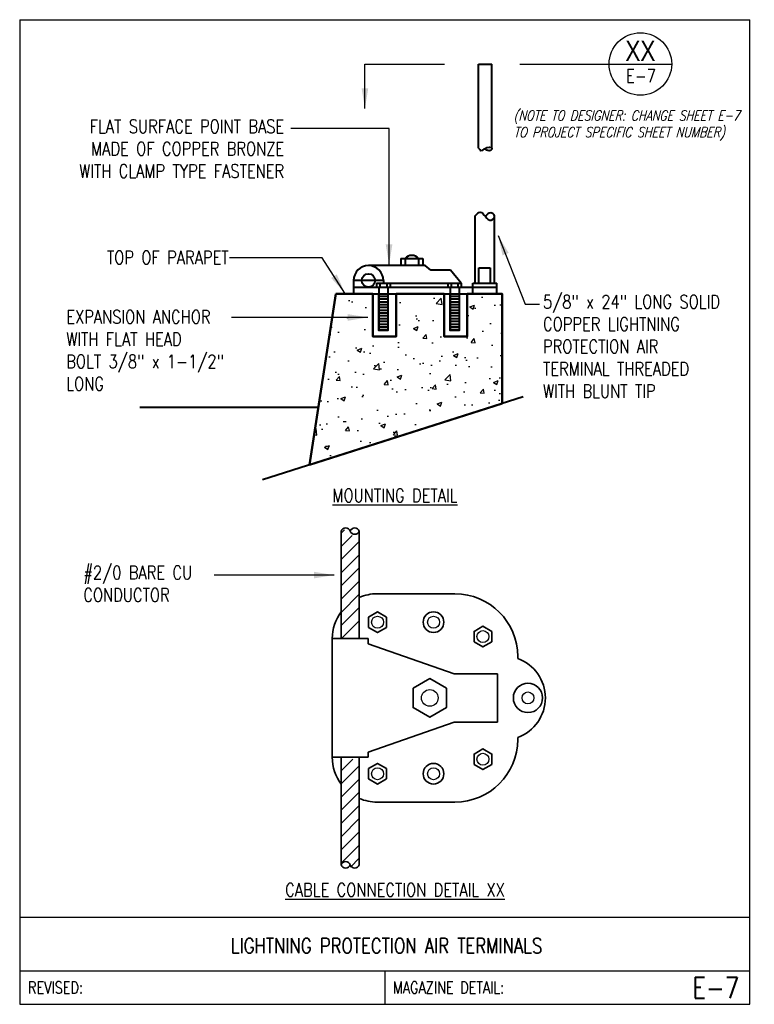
# Model space of a CAD drawing. Header units: inches. Extents: x 0 to 6.85, y 0 to 9.19.
import ezdxf
from ezdxf.enums import TextEntityAlignment as Align

# ---------------------------------------------------------------- set-up
doc = ezdxf.new("R2010")
doc.units = ezdxf.units.IN
doc.header["$MEASUREMENT"] = 0
doc.linetypes.add('HIDDEN', pattern=[0.375, 0.25, -0.125])
doc.layers.get('0').update_dxf_attribs({"color": 252})
for name, color, linetype in [('E-ANNO-TEXT', 3, 'Continuous'), ('E-DETL', 2, 'Continuous'), ('E-DETL-FINE', 8, 'Continuous'), ('E-DETL-TEXT', 3, 'Continuous')]:
    doc.layers.add(name, color=color, linetype=linetype)
doc.layers.add('E-DETL-1LINE', color=4, linetype='Continuous', lineweight=35)
doc.layers.add('E-DETL-COND', color=4, linetype='Continuous', lineweight=40)
doc.styles.add('Arial8', font='arial.ttf', dxfattribs={"height": 0.125})
doc.styles.add('romans', font='romans.shx', dxfattribs={"width": 0.8})
doc.styles.get("Standard").update_dxf_attribs({"font": 'romans.shx', "width": 0.8, "height": 0.125})
doc.styles.add('TITLE', font='swiss.ttf', dxfattribs={"width": 0.8})
doc.dimstyles.new('3-16to1Dim8', dxfattribs={"dimtxt": 12, "dimasz": 0.0625, "dimexe": 0.0625, "dimexo": 0.0625, "dimgap": 0.03125, "dimtad": 1, "dimdec": 4, "dimlfac": 64, "dimzin": 3, "dimdsep": 46, "dimlunit": 4, "dimtxsty": 'Arial8', "dimcen": 0.09375, "dimclrd": 256, "dimclrt": 256, "dimadec": 0, "dimazin": 1, "dimtfac": 1, "dimtdec": 4, "dimtofl": 0, "dimtmove": 0, "dimatfit": 3, "dimfxl": 1, "dimfrac": 1, "dimtolj": 1, "dimtzin": 0, "dimlwd": -1, "dimarcsym": 0})

# ---------------------------------------------------------------- blocks, each defined once
blk = doc.blocks.new('*X1')
at = {"color": 0}
for p, q in [((2706.82, 726.92), (2714.58, 734.68)), ((2706.82, 718.08), (2718.91, 730.17)), ((2706.82, 709.24), (2718.91, 721.33)), ((2706.82, 700.4), (2718.91, 712.49)), ((2706.82, 691.56), (2718.91, 703.65)), ((2706.82, 682.72), (2718.91, 694.81)), ((2706.82, 673.89), (2718.91, 685.97)), ((2706.82, 665.05), (2718.91, 677.13)), ((2712.98, 662.37), (2718.91, 668.3))]:
    blk.add_line(p, q, dxfattribs=at)
blk = doc.blocks.new('*X2')
at = {"color": 0}
for p, q in [((2706.82, 886.02), (2709.06, 888.26)), ((2706.82, 877.18), (2714.19, 884.55)), ((2706.82, 868.34), (2718.91, 880.43)), ((2706.82, 859.5), (2718.91, 871.59)), ((2706.82, 850.66), (2718.91, 862.75)), ((2706.82, 841.82), (2718.91, 853.91)), ((2706.82, 832.98), (2718.91, 845.07)), ((2706.82, 824.15), (2718.91, 836.23)), ((2706.82, 815.31), (2718.91, 827.39))]:
    blk.add_line(p, q, dxfattribs=at)

msp = doc.modelspace()

# ---------------------------------------------------------------- hatches: boundary and pattern name
at = {"layer": 'E-DETL-COND', "ltscale": 200}
h = msp.add_hatch(dxfattribs=at)
h.set_pattern_fill('LINE', color=256, scale=0.208333, style=0)
h.set_pattern_definition([(0, (-3.03554, 7.38933), (0, 0.02604167), [])])
h.paths.add_polyline_path([(3.35, 6.629), (3.4333, 6.629), (3.4333, 6.287), (3.35, 6.287)])
h = msp.add_hatch(dxfattribs=at)
h.set_pattern_fill('LINE', color=256, scale=0.208333, style=0)
h.set_pattern_definition([(0, (-2.371604, 7.38933), (0, 0.02604167), [])])
h.paths.add_polyline_path([(4.0139, 6.629), (4.0973, 6.629), (4.0973, 6.287), (4.0139, 6.287)])
at = {"layer": 'E-DETL-FINE', "ltscale": 200}
h = msp.add_hatch(dxfattribs=at)
h.set_pattern_fill('AR-CONC', color=256, scale=0.0625, style=0)
h.set_pattern_definition([(50, (-3.03554, 9.5842), (0.448288, -0.03922), [0.046875, -0.515625]), (355, (-3.03554, 9.5842), (-0.08672, 0.47012), [0.0375, -0.4125]), (100.4514, (-2.9982, 9.58092), (0.361568, 0.4309), [0.039838, -0.438214]), (46.184, (-3.03554, 9.7092), (0.667026, -0.10345), [0.070312, -0.773437]), (96.636, (-2.97995, 9.7006), (0.584164, 0.608824), [0.059756, -0.65732]), (351.184, (-3.03554, 9.7092), (0.584164, 0.608824), [0.05625, -0.61875]), (21, (-2.97304, 9.67794), (0.373067, -0.251637), [0.046875, -0.515625]), (326, (-2.97304, 9.67794), (0.152072, 0.453219), [0.0375, -0.4125]), (71.4514, (-2.94195, 9.65697), (0.52514, 0.201582), [0.039838, -0.438214]), (37.5, (-3.03554, 9.58419), (0.0076, 0.2080587), [0, -0.4075, 0, -0.41875, 0, -0.4140625]), (7.5, (-3.03554, 9.5842), (0.1644185, 0.2465073), [0, -0.23875, 0, -0.398125, 0, -0.1578125]), (327.5, (-3.17491, 9.58419), (0.333639, -0.0140968), [0, -0.15625, 0, -0.4875, 0, -0.646875]), (317.5, (-3.2374, 9.5842), (0.364491, 0.062566), [0, -0.203125, 0, -0.32375, 0, -0.459375])])
h.paths.add_polyline_path([(2.9493, 6.629), (2.7029, 5.0331), (4.4999, 5.6062), (4.4999, 6.629), (4.1745, 6.629), (4.1745, 6.2316), (3.9588, 6.2316), (3.9588, 6.629), (3.5106, 6.629), (3.5106, 6.2316), (3.2949, 6.2316), (3.2949, 6.629)])

# ---------------------------------------------------------------- linework, layer by layer
at = {"layer": 'E-ANNO-TEXT'}
for p in [(5.4976, 8.7737), (6.0809, 8.7737)]:
    msp.add_line(p, (6.0809, 8.7737), dxfattribs=at)
at = {"layer": 'E-ANNO-TEXT', "ltscale": 100}
msp.add_lwpolyline([(4.6632, 8.7737), (5.4976, 8.7737)], dxfattribs=at)
at = {"layer": 'E-ANNO-TEXT'}
msp.add_circle((5.7892, 8.7737), 0.2916, dxfattribs=at)
at = {"layer": 'E-DETL'}
for p, q in [((0, 9.1875), (0, 0)), ((0, 9.1875), (6.8095, 9.1875)), ((6.8095, 0), (6.8095, 9.1875)), ((0, 0.8125), (6.8095, 0.8125)), ((0, 0.3125), (6.8095, 0.3125)), ((3.4048, 0.3125), (3.4048, 0)), ((0, 0), (6.8095, 0))]:
    msp.add_line(p, q, dxfattribs=at)
at = {"layer": 'E-DETL-1LINE'}
for p, q in [((2.999, 4.4159), (2.999, 3.4128)), ((3.1674, 4.4159), (3.1674, 3.4128)), ((3.3333, 3.8307), (4.0594, 3.8307)), ((2.9154, 3.4128), (2.9154, 2.3047)), ((2.9154, 3.4128), (3.251, 3.4128)), ((3.251, 3.4128), (3.251, 3.3637)), ((4.0508, 3.0837), (3.251, 3.3637)), ((4.6445, 3.2269), (4.6445, 3.2456)), ((4.455, 3.0837), (4.0508, 3.0837)), ((4.455, 3.0837), (4.455, 2.6337)), ((4.0508, 2.6337), (3.251, 2.3538)), ((4.455, 2.6337), (4.0508, 2.6337)), ((4.6445, 2.4905), (4.6445, 2.4719)), ((2.9154, 2.3047), (3.251, 2.3047)), ((2.999, 2.3047), (2.999, 1.3016)), ((2.999, 2.3047), (3.1674, 2.3047)), ((3.1674, 2.3047), (3.1674, 1.3016)), ((3.251, 2.3538), (3.251, 2.3047)), ((3.3333, 1.8867), (4.0594, 1.8867))]:
    msp.add_line(p, q, dxfattribs=at)
for points in [[(3.4208, 3.6139), (3.3372, 3.6622), (3.2536, 3.6139), (3.2536, 3.5174), (3.3372, 3.4691), (3.4208, 3.5174)], [(4.4044, 3.4791), (4.3208, 3.5274), (4.2372, 3.4791), (4.2372, 3.3826), (4.3208, 3.3343), (4.4044, 3.3826)], [(3.9806, 2.9487), (3.8247, 3.0387), (3.6688, 2.9487), (3.6688, 2.7687), (3.8247, 2.6787), (3.9806, 2.7687)], [(4.4044, 2.2384), (4.3208, 2.1901), (4.2372, 2.2384), (4.2372, 2.3349), (4.3208, 2.3832), (4.4044, 2.3349)], [(3.4208, 2.1036), (3.3372, 2.0553), (3.2536, 2.1036), (3.2536, 2.2001), (3.3372, 2.2483), (3.4208, 2.2001)]]:
    msp.add_lwpolyline(points, close=True, dxfattribs=at)
for centre, radius in [((3.8595, 3.5657), 0.0965), ((4.7406, 2.8587), 0.1364), ((3.8595, 2.1518), 0.0965)]:
    msp.add_circle(centre, radius, dxfattribs=at)
for centre, radius, start, end in [((3.0411, 4.4012), 0.0446, 19.25956, 160.74044), ((3.1253, 4.4012), 0.0446, 19.25956, 160.74044), ((3.1253, 4.4306), 0.0446, 199.25956, 340.74044), ((3.3333, 3.4128), 0.418, 90, 113.3943), ((4.0594, 3.2456), 0.5852, 0, 90), ((3.3333, 3.4128), 0.418, 143.1301, 180), ((4.5112, 2.8587), 0.3916, 289.90198, 70.09802), ((4.0594, 2.4719), 0.5852, 270, 0), ((3.3333, 2.3047), 0.418, 180, 216.8699), ((3.3333, 2.3047), 0.418, 246.6057, 270), ((3.0411, 1.2869), 0.0446, 19.25956, 160.74044), ((3.0411, 1.3163), 0.0446, 199.25956, 340.74044), ((3.1253, 1.3163), 0.0446, 199.25956, 340.74044)]:
    msp.add_arc(centre, radius, start, end, dxfattribs=at)
at = {"layer": 'E-DETL-COND', "ltscale": 200}
for p, q in [((4.279, 7.9876), (4.279, 8.7737)), ((4.404, 7.9876), (4.404, 8.7737)), ((4.2486, 6.728), (4.2486, 7.3566)), ((4.4297, 6.728), (4.4297, 7.3566)), ((3.7814, 6.8932), (3.2525, 6.8932)), ((3.555, 6.9606), (3.76, 6.9606)), ((3.555, 6.9606), (3.555, 6.8932)), ((3.595, 6.9606), (3.595, 6.8932)), ((3.72, 6.9606), (3.72, 6.8932)), ((3.76, 6.9606), (3.76, 6.8932)), ((3.8348, 6.8496), (3.7814, 6.8932)), ((4.0184, 6.8496), (3.8348, 6.8496)), ((4.1181, 6.728), (4.0184, 6.8496)), ((3.1134, 6.754), (3.1134, 6.629)), ((3.3917, 6.754), (3.1134, 6.754)), ((3.3292, 6.728), (4.1181, 6.728)), ((3.3292, 6.728), (3.3292, 6.6915)), ((3.3604, 6.728), (3.3604, 6.6915)), ((3.3917, 6.754), (3.3917, 6.728)), ((3.4229, 6.728), (3.4229, 6.6915)), ((3.4542, 6.728), (3.4542, 6.6915)), ((3.9931, 6.728), (3.9931, 6.6915)), ((4.0243, 6.728), (4.0243, 6.6915)), ((4.0868, 6.728), (4.0868, 6.6915)), ((4.1181, 6.728), (4.1181, 6.6915)), ((4.2262, 6.629), (4.2262, 6.728)), ((4.2262, 6.728), (4.4516, 6.728)), ((4.4516, 6.629), (4.4516, 6.728)), ((2.7029, 5.0331), (2.9493, 6.629)), ((2.9493, 6.629), (4.4999, 6.629)), ((3.1134, 6.6915), (4.4516, 6.6915)), ((3.2949, 6.629), (3.2949, 6.2316)), ((3.35, 6.6915), (3.35, 6.287)), ((3.4333, 6.6915), (3.4333, 6.287)), ((3.5106, 6.2316), (3.5106, 6.629)), ((3.9588, 6.629), (3.9588, 6.2316)), ((4.0139, 6.6915), (4.0139, 6.287)), ((4.0973, 6.6915), (4.0973, 6.287)), ((4.1745, 6.2316), (4.1745, 6.629)), ((4.4999, 6.629), (4.4999, 5.6062)), ((3.2949, 6.2316), (3.5106, 6.2316)), ((3.9588, 6.2316), (4.1745, 6.2316)), ((4.6942, 5.6682), (2.2651, 4.8934)), ((2.7854, 5.5673), (1.1197, 5.5673))]:
    msp.add_line(p, q, dxfattribs=at)
at = {"layer": 'E-DETL-COND'}
msp.add_line((4.279, 8.7737), (4.404, 8.7737), dxfattribs=at)
at = {"layer": 'E-DETL-COND', "linetype": 'HIDDEN', "ltscale": 100}
msp.add_lwpolyline([(4.2812, 6.728), (4.2812, 6.8714), (4.3882, 6.8714), (4.3882, 6.728)], dxfattribs=at)
at = {"layer": 'E-DETL-COND', "ltscale": 200}
msp.add_lwpolyline([(2.9493, 6.629), (2.7029, 5.0331), (4.4999, 5.6062), (4.4999, 6.629), (4.1745, 6.629), (4.1745, 6.2316), (3.9588, 6.2316), (3.9588, 6.629), (3.5106, 6.629), (3.5106, 6.2316), (3.2949, 6.2316), (3.2949, 6.629), (2.9493, 6.629)], dxfattribs=at)
for points in [[(3.35, 6.629), (3.4333, 6.629), (3.4333, 6.287), (3.35, 6.287)], [(4.0139, 6.629), (4.0973, 6.629), (4.0973, 6.287), (4.0139, 6.287)]]:
    msp.add_lwpolyline(points, close=True, dxfattribs=at)
msp.add_circle((3.2525, 6.754), 0.0625, dxfattribs=at)
for centre, radius, start, end in [((3.6575, 6.9026), 0.0853, 42.86256, 137.13744), ((3.2525, 6.754), 0.1392, 0, 180)]:
    msp.add_arc(centre, radius, start, end, dxfattribs=at)
for points in [[(4.279, 7.9876), (4.3017, 7.9674), (4.381, 7.9988), (4.404, 7.9876), (4.3772, 7.9651), (4.3409, 7.9844)], [(4.2486, 7.3566), (4.2952, 7.3918), (4.3983, 7.3166), (4.4297, 7.3566), (4.3929, 7.3842), (4.3414, 7.353)]]:
    msp.add_spline(points, degree=3, dxfattribs=at)
at = {"layer": 'E-DETL-FINE'}
for centre, radius in [((3.3372, 3.5657), 0.0557), ((3.8595, 3.5657), 0.0557), ((4.3208, 3.4308), 0.0557), ((3.8247, 2.8587), 0.0779), ((4.7406, 2.8587), 0.0557), ((4.3208, 2.2866), 0.0557), ((3.3372, 2.1518), 0.0557), ((3.8595, 2.1518), 0.0557)]:
    msp.add_circle(centre, radius, dxfattribs=at)

# ---------------------------------------------------------------- block references
at = {"layer": 'E-DETL-FINE', "xscale": 0.01393229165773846, "yscale": 0.01393229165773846, "zscale": 0.01393229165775}
for name in ['*X2', '*X1']:
    msp.add_blockref(name, (-34.7132, -7.9478), dxfattribs=at)

# ---------------------------------------------------------------- texts
at = {"layer": 'E-ANNO-TEXT', "style": 'TITLE', "width": 0.8}
msp.add_text('XX', height=0.1875, dxfattribs=at).set_placement((5.7889, 8.8972), align=Align.MIDDLE_CENTER)
at = {"layer": 'E-ANNO-TEXT', "char_height": 0.125}
for s, insert, width, attachment_point in [('E-7', (5.6558, 8.7256), 1.57529, 1), ('\\A1;FLAT SURFACE POINT BASE\\PMADE OF COPPER BRONZE\\PWITH CLAMP TYPE FASTENER', (2.4662, 7.7128), 2.897364, 9), ('\\A1;TOP OF PARAPET', (1.9489, 6.906), 1.707804, 9), ('5/8" x 24" LONG SOLID COPPER LIGHTNING PROTECTION AIR TERMINAL THREADED\\PWITH BLUNT TIP', (4.8806, 6.6181), 1.852216, 1), ('\\A1;EXPANSION ANCHOR\\PWITH FLAT HEAD\\PBOLT 3/8" x 1-1/2"\\PLONG', (0.4344, 6.4778), 2.767797, 1), ('{\\LMOUNTING DETAIL}', (3.5, 4.6862), 3.236138, 8), ('#2/0 BARE CU\\PCONDUCTOR', (0.5932, 4.0905), 2.039052, 1), ('{\\LCABLE CONNECTION DETAIL XX}', (3.5, 1.0058), 3.236138, 8)]:
    msp.add_mtext(s, dxfattribs=dict(at, insert=insert, width=width, attachment_point=attachment_point))
at = {"layer": 'E-ANNO-TEXT', "insert": (4.6069, 8.3408), "char_height": 0.09375, "width": 2.317084, "attachment_point": 1, "style": 'romans'}
msp.add_mtext('{\\Q15;\\C1;(NOTE TO DESIGNER: CHANGE SHEET E-7 TO PROJECT SPECIFIC SHEET NUMBER)}', dxfattribs=at)
at = {"layer": 'E-DETL-TEXT', "style": 'romans', "width": 0.8}
msp.add_text('LIGHTNING PROTECTION AIR TERMINALS', height=0.14, dxfattribs=at).set_placement((3.4217, 0.4764), align=Align.CENTER)
for s, p in [('REVISED:', (0.0773, 0.1563)), ('MAGAZINE DETAIL:', (3.482, 0.1563))]:
    msp.add_text(s, height=0.11, dxfattribs=at).set_placement(p, align=Align.MIDDLE_LEFT)
msp.add_text('E-7', height=0.19685, dxfattribs=at).set_placement((6.7114, 0.1563), align=Align.MIDDLE_RIGHT)

# ---------------------------------------------------------------- leaders
at = {"layer": 'E-ANNO-TEXT', "ltscale": 100}
msp.add_leader([(3.22, 8.3594), (3.22, 8.7737), (3.9612, 8.7737)], dimstyle='3-16to1Dim8', override={"dimasz": 0.1875, "dimtad": 0, "dimclrd": 256}, dxfattribs=at)
at = {"layer": 'E-ANNO-TEXT', "ltscale": 100, "annotation_type": 0, "has_hookline": 1}
for points, hookline_direction in [([(3.4451, 6.9024), (3.4451, 8.1719), (2.5283, 8.1719)], 1), ([(4.4631, 7.174), (4.715, 6.5341), (4.8468, 6.5341)], 0), ([(3.0327, 6.6364), (2.82, 6.9663), (1.957, 6.9663)], 1)]:
    msp.add_leader(points, dimstyle='3-16to1Dim8', override={"dimasz": 0.1875, "dimtad": 0, "dimclrd": 256}, dxfattribs=dict(at, hookline_direction=hookline_direction))
at = {"layer": 'E-ANNO-TEXT', "ltscale": 100, "annotation_type": 0, "has_hookline": 1, "hookline_direction": 0, "horizontal_direction": (-1, 0, 0)}
for points in [[(3.2477, 6.4093), (2.4391, 6.4091), (1.9768, 6.4091)], [(2.9316, 4.0052), (2.123, 4.005), (1.8132, 4.005)]]:
    msp.add_leader(points, dimstyle='3-16to1Dim8', override={"dimasz": 0.1875, "dimtad": 0, "dimclrd": 256}, dxfattribs=at)

doc.saveas('drawing.dxf')
